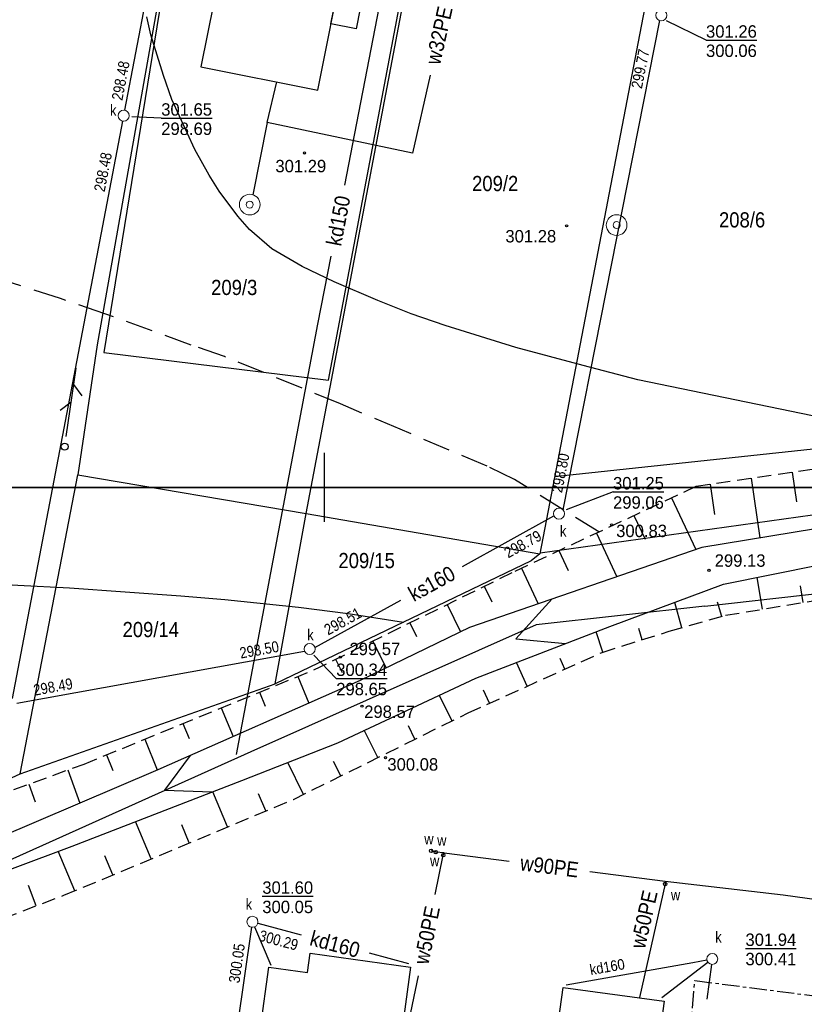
# Model space of a CAD drawing. Extents: x 4615668 to 9249187, y 5334101 to 10688993.
# Tile 99 of 120: x 4667762 to 4667819, y 5337532 to 5337603. Entities that reach past the tile are written whole.
import ezdxf
from ezdxf.enums import TextEntityAlignment as Align

# ---------------------------------------------------------------- set-up
doc = ezdxf.new("R2010")
doc.units = 0
doc.header["$MEASUREMENT"] = 0
for name, pattern in [('CENTER', [2, 1.25, -0.25, 0.25, -0.25]), ('SKARPA1', [1.5, 1, -0.5]), ('WARSTWICA', [3, 2, -1])]:
    doc.linetypes.add(name, pattern=pattern)
for name, color, linetype in [('11', 7, 'Continuous'), ('2', 7, 'Continuous'), ('22', 7, 'Continuous'), ('24', 7, 'Continuous'), ('25', 7, 'Continuous'), ('26', 7, 'Continuous'), ('27', 7, 'Continuous'), ('28', 7, 'Continuous'), ('38', 7, 'Continuous'), ('45', 7, 'Continuous'), ('5', 7, 'Continuous'), ('50', 7, 'Continuous'), ('51', 7, 'Continuous'), ('52', 7, 'Continuous'), ('56', 7, 'Continuous'), ('58', 7, 'Continuous'), ('60', 7, 'Continuous'), ('UKKPA_506', 7, 'Continuous'), ('UWWPA_907', 7, 'Continuous')]:
    doc.layers.add(name, color=color, linetype=linetype)
doc.styles.add('txt', font='TXT', dxfattribs={"height": 0.2})

# ---------------------------------------------------------------- blocks, each defined once
blk = doc.blocks.new('KL')
at = {"layer": 'UKKPA_506', "color": 7, "linetype": 'Continuous', "lineweight": 13}
blk.add_circle((0, 0), 0.4, dxfattribs=at)
blk = doc.blocks.new('SB')
at = {"layer": 'UWWPA_907', "color": 7, "linetype": 'Continuous', "lineweight": 13}
for radius in [0.75, 0.25]:
    blk.add_circle((0, 0), radius, dxfattribs=at)
blk = doc.blocks.new('WYS')
at = {"layer": '52', "color": 67, "linetype": 'Continuous'}
blk.add_circle((0, 0), 0.08, dxfattribs=at)
blk = doc.blocks.new('SLU')
at = {"layer": '22', "color": 1, "linetype": 'Continuous'}
blk.add_circle((0, 0), 0.25, dxfattribs=at)
blk = doc.blocks.new('PLT')
at = {"layer": '24', "color": 40, "linetype": 'Continuous'}
for p, q in [((0.75, 0), (5.75, 0)), ((3.25, 0), (2.543, 0.707)), ((4.543, 0), (3.836, -0.707))]:
    blk.add_line(p, q, dxfattribs=at)
blk = doc.blocks.new('A')
at = {"layer": '26', "color": 165, "linetype": 'Continuous'}
blk.add_circle((0, 0), 0.125, dxfattribs=at)

msp = doc.modelspace()

# ---------------------------------------------------------------- linework, layer by layer
at = {"layer": '11', "color": 2, "linetype": 'Continuous'}
for points in [[(4667783.858, 5337597.979), (4667785.722, 5337607.331), (4667777.265, 5337609.017), (4667775.401, 5337599.665)], [(4667785.383, 5337605.631), (4667787.212, 5337605.266), (4667786.647, 5337602.431), (4667784.818, 5337602.796)]]:
    msp.add_lwpolyline(points, close=True, dxfattribs=at)
at = {"layer": '11', "color": 132, "linetype": 'Continuous'}
msp.add_lwpolyline([(4667806.934, 5337517.203), (4667781.288, 5337520.727), (4667782.511, 5337529.634), (4667779.718, 5337530.018), (4667780.323, 5337534.421), (4667783.118, 5337534.037), (4667783.308, 5337535.423), (4667790.59, 5337534.422), (4667789.851, 5337529.046), (4667800.903, 5337527.528), (4667801.648, 5337532.95), (4667808.959, 5337531.945)], close=True, dxfattribs=at)
at = {"layer": '2', "color": 7, "linetype": 'Continuous'}
for p, q in [((4667766.484, 5337570.087), (4667783.034, 5337567.283)), ((4667799.967, 5337564.451), (4667839.932, 5337570.037))]:
    msp.add_line(p, q, dxfattribs=at)
for points in [[(4667783.034, 5337567.283), (4667791.084, 5337609.785), (4667774.86, 5337618.923), (4667767.873, 5337579.522), (4667766.484, 5337570.087)], [(4667791.084, 5337609.785), (4667791.853, 5337613.846), (4667807.651, 5337604.507), (4667799.95, 5337564.36)], [(4667801.027, 5337569.974), (4667819.76, 5337571.973), (4667825.98, 5337601.745), (4667824.43, 5337606.017), (4667808.549, 5337609.154), (4667807.651, 5337604.507)], [(4667706.627, 5337522.901), (4667762.296, 5337548.431), (4667766.484, 5337570.087)], [(4667811.898, 5337560.581), (4667840.652, 5337563.817), (4667841.242, 5337564.644), (4667857.691, 5337567.497), (4667874.349, 5337569.597)], [(4667762.296, 5337548.431), (4667780.777, 5337554.943), (4667783.034, 5337567.283)], [(4667783.034, 5337567.283), (4667799.95, 5337564.36), (4667799.334, 5337563.875), (4667780.777, 5337554.943)], [(4667811.898, 5337560.581), (4667799.693, 5337559.228), (4667779.022, 5337550.017), (4667756.477, 5337539.891), (4667726.931, 5337526.45), (4667707.364, 5337516.332)]]:
    msp.add_lwpolyline(points, dxfattribs=at)
at = {"layer": '25', "color": 165, "linetype": 'Continuous'}
for p, q in [((4667780.202, 5337595.626), (4667779.167, 5337590.395)), ((4667793.024, 5337542.693), (4667797.723, 5337542.094)), ((4667790.174, 5337529.013), (4667791.155, 5337533.784))]:
    msp.add_line(p, q, dxfattribs=at)
for points in [[(4667791.996, 5337599.056), (4667790.727, 5337593.417), (4667780.202, 5337595.626), (4667780.888, 5337598.571)], [(4667792.369, 5337539.686), (4667792.954, 5337542.533), (4667793.024, 5337542.693), (4667792.414, 5337542.753), (4667792.074, 5337542.843)], [(4667803.576, 5337541.348), (4667809.024, 5337540.653), (4667809.034, 5337540.443), (4667807.164, 5337532.213)], [(4667809.024, 5337540.653), (4667817.584, 5337539.653), (4667825.742, 5337538.51)]]:
    msp.add_lwpolyline(points, dxfattribs=at)
at = {"layer": '27', "color": 17, "linetype": 'Continuous'}
for p, q in [((4667785.827, 5337591.085), (4667791.45, 5337620.147)), ((4667808.635, 5337603.021), (4667801.627, 5337567.56)), ((4667769.717, 5337595.734), (4667761.712, 5337553.897)), ((4667794.344, 5337563.465), (4667800.973, 5337567.119)), ((4667783.663, 5337557.579), (4667789.877, 5337561.004)), ((4667762.066, 5337553.549), (4667782.913, 5337557.306)), ((4667777.581, 5337526.833), (4667779.077, 5337537.307)), ((4667779.29, 5337537.335), (4667780.464, 5337534.563)), ((4667779.52, 5337537.6), (4667782.653, 5337536.763)), ((4667787.581, 5337535.448), (4667790.444, 5337534.683)), ((4667801.854, 5337533.123), (4667811.032, 5337534.761)), ((4667808.794, 5337532.213), (4667812.127, 5337534.769)), ((4667811.032, 5337534.761), (4667812.05, 5337534.943)), ((4667812.39, 5337534.617), (4667812.044, 5337532.096))]:
    msp.add_line(p, q, dxfattribs=at)
for points in [[(4667769.883, 5337596.517), (4667772.272, 5337609.026), (4667773.226, 5337614.837)], [(4667777.982, 5337549.838), (4667783.879, 5337581.018), (4667784.834, 5337585.956)]]:
    msp.add_lwpolyline(points, dxfattribs=at)
at = {"layer": '38', "color": 97, "linetype": 'Continuous'}
msp.add_lwpolyline([(4667775.719, 5337623.468), (4667774.86, 5337618.923), (4667768.359, 5337578.973), (4667784.647, 5337576.964), (4667790.986, 5337610.489), (4667782.171, 5337622.235), (4667780.413, 5337622.579)], dxfattribs=at)
at = {"layer": '45', "color": 219, "linetype": 'Continuous'}
for points in [[(4667847.766, 5337592.567), (4667846.286, 5337585.301), (4667842.572, 5337578.086), (4667837.899, 5337569.404), (4667834.336, 5337568.324), (4667824.933, 5337566.999), (4667811.698, 5337564.837), (4667794.869, 5337559.038), (4667786.942, 5337555.185), (4667772.283, 5337548.726), (4667745.972, 5337537.492), (4667731.211, 5337531.068), (4667717.56, 5337525.307), (4667715.16, 5337524.295), (4667702.429, 5337518.869), (4667697.376, 5337517.851), (4667691.236, 5337515.353), (4667688.715, 5337513.152)], [(4667731.561, 5337528.41), (4667752.689, 5337538.192), (4667766.072, 5337543.189), (4667778.355, 5337547.94), (4667785.316, 5337550.685), (4667795.327, 5337555.367), (4667805.033, 5337559.1), (4667813.253, 5337562.175), (4667820.212, 5337563.566), (4667837.418, 5337566.86), (4667841.529, 5337566.691), (4667857.482, 5337569.841), (4667874.441, 5337573.3), (4667892.978, 5337577.03), (4667904.481, 5337579.016), (4667913.691, 5337581.903)], [(4667800.857, 5337561.101), (4667798.22, 5337558.203), (4667801.819, 5337557.864)], [(4667774.612, 5337549.752), (4667772.765, 5337547.243), (4667776.216, 5337547.113)]]:
    msp.add_lwpolyline(points, dxfattribs=at)
at = {"layer": '50', "color": 216, "linetype": 'Continuous'}
msp.add_lwpolyline([(4667832.559, 5337572.327), (4667830.757, 5337572.683), (4667824.166, 5337573.638), (4667819.712, 5337574.378), (4667812.556, 5337575.842), (4667807.062, 5337576.975), (4667803.087, 5337578.029), (4667798.21, 5337579.317), (4667793.087, 5337580.928), (4667790.626, 5337581.769), (4667788.222, 5337582.734), (4667785.059, 5337584.091), (4667782.728, 5337585.195), (4667780.535, 5337586.486), (4667778.913, 5337587.889), (4667778.077, 5337588.835), (4667776.733, 5337590.665), (4667775.993, 5337591.818), (4667774.969, 5337593.687), (4667773.302, 5337597.298), (4667772.7, 5337599.038), (4667771.775, 5337601.986), (4667771.473, 5337603.293)], dxfattribs=at)
at = {"layer": '50', "color": 245, "linetype": 'WARSTWICA'}
msp.add_lwpolyline([(4667804.234, 5337565.962), (4667798.123, 5337569.756), (4667796.144, 5337570.717), (4667789.829, 5337573.397), (4667785.507, 5337575.237), (4667777.105, 5337578.663), (4667774.699, 5337579.504), (4667768.447, 5337581.768), (4667765.217, 5337582.879), (4667760.255, 5337584.451)], dxfattribs=at)
at = {"layer": '50', "color": 7, "linetype": 'Continuous'}
msp.add_lwpolyline([(4667722.691, 5337572.128), (4667724.3, 5337570.009), (4667727.254, 5337567.373), (4667728.701, 5337566.595), (4667730.852, 5337565.578), (4667732.268, 5337565.015), (4667734.52, 5337564.262), (4667737.336, 5337563.531), (4667739.271, 5337563.13), (4667743.759, 5337562.783), (4667747.639, 5337562.723), (4667751.465, 5337562.63), (4667753.621, 5337562.558), (4667756.885, 5337562.415), (4667762.145, 5337562.103), (4667765.867, 5337561.896), (4667773.945, 5337561.339), (4667777.122, 5337561.066), (4667782.478, 5337560.509), (4667786.073, 5337560.042), (4667790.064, 5337559.413)], dxfattribs=at)
at = {"layer": '51', "color": 3, "linetype": 'Continuous'}
for p, q in [((4667818.227, 5337570.292), (4667818.544, 5337568.15)), ((4667812.292, 5337569.415), (4667812.615, 5337567.227)), ((4667815.26, 5337569.854), (4667815.899, 5337565.523)), ((4667809.49, 5337568.426), (4667811.245, 5337564.681)), ((4667806.773, 5337567.153), (4667807.583, 5337565.426)), ((4667804.057, 5337565.88), (4667805.54, 5337562.715)), ((4667801.341, 5337564.607), (4667802.014, 5337563.169)), ((4667798.624, 5337563.333), (4667799.835, 5337560.749)), ((4667816.081, 5337560.356), (4667815.7, 5337562.664)), ((4667795.927, 5337562.019), (4667796.477, 5337560.9)), ((4667819.041, 5337560.845), (4667818.842, 5337562.049)), ((4667810.241, 5337559.02), (4667809.723, 5337560.854)), ((4667813.128, 5337559.835), (4667812.835, 5337560.872)), ((4667793.234, 5337560.697), (4667794.207, 5337558.716)), ((4667790.542, 5337559.375), (4667791.025, 5337558.39)), ((4667804.51, 5337557.246), (4667804.046, 5337558.72)), ((4667807.371, 5337558.146), (4667807.114, 5337558.964)), ((4667787.849, 5337558.053), (4667788.811, 5337556.093)), ((4667785.156, 5337556.73), (4667785.627, 5337555.772)), ((4667801.774, 5337556.015), (4667801.421, 5337556.795)), ((4667799.04, 5337554.779), (4667798.264, 5337556.497)), ((4667782.428, 5337555.485), (4667783.223, 5337553.546)), ((4667796.307, 5337553.543), (4667795.883, 5337554.481)), ((4667779.652, 5337554.348), (4667780.064, 5337553.342)), ((4667793.593, 5337552.266), (4667792.672, 5337554.125)), ((4667776.876, 5337553.21), (4667777.73, 5337551.126)), ((4667774.1, 5337552.072), (4667774.542, 5337550.994)), ((4667788.216, 5337549.602), (4667787.235, 5337551.583)), ((4667790.905, 5337550.934), (4667790.429, 5337551.894)), ((4667771.325, 5337550.934), (4667772.238, 5337548.707)), ((4667768.549, 5337549.797), (4667769.013, 5337548.663)), ((4667765.754, 5337548.707), (4667766.625, 5337546.31)), ((4667782.84, 5337546.939), (4667781.692, 5337549.256)), ((4667785.528, 5337548.271), (4667785.011, 5337549.316)), ((4667762.934, 5337547.683), (4667763.398, 5337546.406)), ((4667777.326, 5337544.577), (4667776.259, 5337547.129)), ((4667780.094, 5337545.734), (4667779.575, 5337546.975)), ((4667771.791, 5337542.262), (4667770.661, 5337544.964)), ((4667774.558, 5337543.419), (4667774.009, 5337544.733)), ((4667766.255, 5337539.948), (4667765.058, 5337542.81)), ((4667769.023, 5337541.105), (4667768.442, 5337542.493)), ((4667763.461, 5337538.855), (4667762.902, 5337540.326))]:
    msp.add_line(p, q, dxfattribs=at)
at = {"layer": '51', "color": 3, "linetype": 'SKARPA1'}
for points in [[(4667688.694, 5337514.137), (4667690.049, 5337516.959), (4667692.661, 5337518.266), (4667701.43, 5337522.559), (4667709.783, 5337526.605), (4667714.915, 5337529.111), (4667728.989, 5337532.656), (4667735.185, 5337535.741), (4667749.167, 5337542.683), (4667766.939, 5337549.137), (4667783.589, 5337555.961), (4667798.173, 5337563.122), (4667811.281, 5337569.266), (4667821.9, 5337570.835), (4667832.559, 5337572.327), (4667835.639, 5337573.365), (4667844.964, 5337587.37), (4667846.379, 5337591.679), (4667847.766, 5337592.567)], [(4667733.823, 5337526.825), (4667744.831, 5337532.296), (4667754.098, 5337535.291), (4667765.476, 5337539.622), (4667782.099, 5337546.572), (4667794.756, 5337552.842), (4667804.466, 5337557.232), (4667809.331, 5337558.763), (4667813.411, 5337559.915), (4667821.646, 5337561.275), (4667835.747, 5337563.516), (4667838.163, 5337563.815), (4667841.468, 5337564.114), (4667846.404, 5337564.708), (4667856.064, 5337566.998), (4667866.91, 5337569.475), (4667878.716, 5337571.799), (4667888.66, 5337573.794), (4667914.916, 5337577.293)]]:
    msp.add_lwpolyline(points, dxfattribs=at)
at = {"layer": '56', "color": 17, "linetype": 'Continuous'}
for p, q in [((4667811.994, 5337601.602), (4667809.126, 5337603.006)), ((4667772.523, 5337595.949), (4667770.394, 5337596.056)), ((4667805.258, 5337568.861), (4667801.851, 5337567.552)), ((4667785.202, 5337555.34), (4667783.571, 5337557.037))]:
    msp.add_line(p, q, dxfattribs=at)
at = {"layer": '58', "color": 1, "linetype": 'CENTER'}
msp.add_lwpolyline([(4667803.849, 5337447.742), (4667811.186, 5337533.446), (4667925.987, 5337518.698), (4667980.472, 5337594.488), (4667976.801, 5337623.334), (4667912.072, 5337639.584), (4667924.773, 5337670.774), (4668058.749, 5337630.827), (4668049.669, 5337534.513), (4667983.161, 5337403.764), (4667923.013, 5337428.634)], dxfattribs=at)
at = {"layer": '60', "color": 7, "linetype": 'Continuous'}
for p, q in [((4667784.354, 5337569.183), (4667784.354, 5337571.683)), ((4667784.354, 5337566.683), (4667784.354, 5337569.183))]:
    msp.add_line(p, q, dxfattribs=at)
for points in [[(4668034.354, 5337741.717), (4668034.354, 5337569.183), (4667634.354, 5337569.183), (4667634.354, 5337741.717)], [(4667634.354, 5337319.183), (4667634.354, 5337569.183), (4668034.354, 5337569.183), (4668034.354, 5337319.183)]]:
    msp.add_lwpolyline(points, dxfattribs=at)

# ---------------------------------------------------------------- block references
at = {"layer": '24', "color": 40, "linetype": 'Continuous', "xscale": 1.000000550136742, "yscale": 1.000000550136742, "rotation": 81.66716391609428}
msp.add_blockref('PLT', (4667765.521, 5337572.139), dxfattribs=at)
at = {"layer": '24', "color": 40, "linetype": 'Continuous'}
msp.add_blockref('SLU', (4667765.521, 5337572.139), dxfattribs=at)
at = {"layer": '26', "color": 165, "linetype": 'Continuous'}
for name, p in [('SB', (4667778.938, 5337589.681)), ('SB', (4667805.517, 5337588.198)), ('A', (4667792.074, 5337542.843)), ('A', (4667792.414, 5337542.753)), ('A', (4667792.954, 5337542.533)), ('A', (4667809.034, 5337540.443))]:
    msp.add_blockref(name, p, dxfattribs=at)
at = {"layer": '28', "color": 17, "linetype": 'Continuous'}
for p in [(4667808.755, 5337603.402), (4667769.808, 5337596.124), (4667801.338, 5337567.283), (4667783.277, 5337557.473), (4667779.134, 5337537.703), (4667812.444, 5337535.013)]:
    msp.add_blockref('KL', p, dxfattribs=at)
at = {"layer": '52', "color": 67, "linetype": 'Continuous'}
for p in [(4667782.902, 5337593.425), (4667801.893, 5337588.145), (4667805.155, 5337566.473), (4667812.207, 5337563.183), (4667785.497, 5337556.879), (4667787.067, 5337553.328), (4667788.772, 5337549.597)]:
    msp.add_blockref('WYS', p, dxfattribs=at)

# ---------------------------------------------------------------- texts
at = {"layer": '25', "color": 165, "linetype": 'Continuous', "style": 'txt', "width": 0.909091}
for s, rotation, p in [('w32PE', 77.31977, (4667792.647, 5337601.946)), ('w90PE', 352.73399, (4667800.65, 5337541.72)), ('w50PE', 78.38072, (4667791.762, 5337536.733))]:
    msp.add_text(s, height=1.1, rotation=rotation, dxfattribs=at).set_placement(p, align=Align.MIDDLE)
msp.add_text('w50PE', height=1.1, rotation=77.19874, dxfattribs=at).set_placement((4667808.029, 5337537.761), align=Align.CENTER)
at = {"layer": '26', "color": 165, "linetype": 'Continuous', "style": 'txt', "width": 0.875}
for p in [(4667791.581, 5337543.306), (4667792.513, 5337543.212), (4667791.997, 5337541.731), (4667809.45, 5337539.256)]:
    msp.add_text('w', height=0.8, dxfattribs=at).set_placement(p)
at = {"layer": '27', "color": 17, "linetype": 'Continuous', "style": 'txt', "width": 0.909091}
for s, height, rotation, p in [('kd150', 1.1, 79.04926, (4667785.332, 5337588.519)), ('ks160', 1.1, 28.86032, (4667792.11, 5337562.234)), ('kd160', 1.1, 345.04967, (4667785.119, 5337536.103)), ('kd160', 0.77, 10.11905, (4667804.832, 5337534.449))]:
    msp.add_text(s, height=height, rotation=rotation, dxfattribs=at).set_placement(p, align=Align.MIDDLE)
at = {"layer": '28', "color": 17, "linetype": 'Continuous', "style": 'txt', "width": 0.875}
for p in [(4667768.814, 5337596.122), (4667801.411, 5337565.628), (4667783.103, 5337558.099), (4667778.64, 5337538.577), (4667812.659, 5337536.196)]:
    msp.add_text('k', height=0.8, dxfattribs=at).set_placement(p)
at = {"layer": '5', "color": 6, "linetype": 'Continuous', "style": 'txt', "width": 0.909091}
for s, p in [('209/2', (4667796.717, 5337591.232)), ('208/6', (4667814.608, 5337588.599)), ('209/3', (4667777.812, 5337583.701)), ('209/15', (4667787.406, 5337563.905)), ('209/14', (4667771.765, 5337558.906))]:
    msp.add_text(s, height=1.1, dxfattribs=at).set_placement(p, align=Align.MIDDLE)
at = {"layer": '52', "color": 67, "linetype": 'Continuous', "style": 'txt'}
for s, p in [('301.29', (4667780.795, 5337592.025)), ('301.28', (4667797.459, 5337586.942)), ('300.83', (4667805.483, 5337565.586)), ('299.13', (4667812.622, 5337563.434)), ('299.57', (4667786.159, 5337557.029)), ('298.57', (4667787.227, 5337552.478)), ('300.08', (4667788.907, 5337548.661))]:
    msp.add_text(s, height=0.9, dxfattribs=at).set_placement(p)
at = {"layer": '56', "color": 17, "linetype": 'Continuous', "style": 'txt'}
for s, p in [('%%U301.26', (4667811.994, 5337601.782)), ('%%U301.65', (4667772.523, 5337596.129)), ('%%U301.25', (4667805.258, 5337569.041)), ('%%U300.34', (4667785.202, 5337555.52)), ('%%U301.60', (4667779.846, 5337539.732)), ('%%U301.94', (4667814.851, 5337535.953))]:
    msp.add_text(s, height=0.9, dxfattribs=at).set_placement(p)
at = {"layer": '56', "color": 17, "linetype": 'Continuous', "style": 'txt', "width": 0.875}
for s, rotation, p in [('299.77', 78.82094, (4667807.345, 5337598.042)), ('298.48', 79.18771, (4667769.706, 5337597.188)), ('298.48', 79.16807, (4667768.422, 5337590.564)), ('298.80', 78.82094, (4667801.557, 5337568.755)), ('298.51', 28.86244, (4667784.614, 5337558.445)), ('298.50', 10.21606, (4667778.287, 5337556.777)), ('298.49', 10.21606, (4667763.347, 5337554.085)), ('300.29', 345.04241, (4667779.541, 5337536.349)), ('300.05', 81.87143, (4667778.191, 5337533.225))]:
    msp.add_text(s, height=0.8, rotation=rotation, dxfattribs=at).set_placement(p)
at = {"layer": '56', "color": 17, "linetype": 'Continuous', "style": 'txt'}
for s, p in [('300.06', (4667811.994, 5337601.282)), ('298.69', (4667772.523, 5337595.629)), ('299.06', (4667805.258, 5337568.541)), ('298.65', (4667785.202, 5337555.02)), ('300.05', (4667779.846, 5337539.232)), ('300.41', (4667814.851, 5337535.453))]:
    msp.add_text(s, height=0.9, dxfattribs=at).set_placement(p, align=Align.TOP_LEFT)
at = {"layer": '56', "color": 17, "linetype": 'Continuous', "style": 'txt', "width": 0.875}
msp.add_text('298.79', height=0.8, rotation=28.86419, dxfattribs=at).set_placement((4667797.273, 5337564.735), align=Align.TOP_LEFT)

doc.saveas('drawing.dxf')
